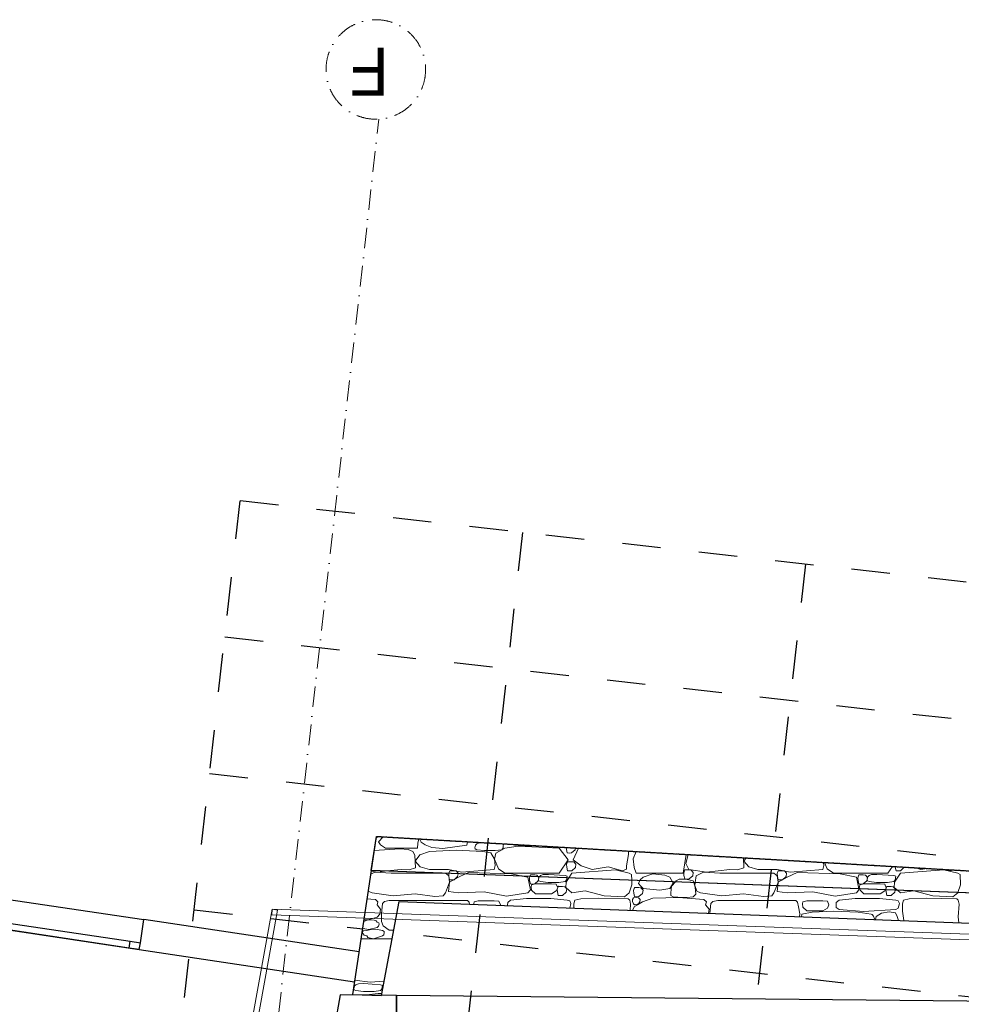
# Model space of a CAD drawing. Header units: millimetres. Extents: x -115474967 to 444143, y -74377 to 241828222.
# Tile 247 of 256: x -470603 to -463747, y 589721 to 596891. Entities that reach past the tile are written whole.
import ezdxf
from ezdxf.enums import TextEntityAlignment as Align

# ---------------------------------------------------------------- set-up
doc = ezdxf.new("R2010")
doc.units = ezdxf.units.MM
doc.header["$MEASUREMENT"] = 0
doc.set_wipeout_variables(frame=1)
for name, pattern in [('( Dashed )', [0.75, 0.5, -0.25]), ('Dashed', [280, 140, -140]), ('Dot & Dashed', [280, 150, -60, 0, -70]), ('PHANTOM', [2.5, 1.25, -0.25, 0.25, -0.25, 0.25, -0.25]), ('Wipeout_Contour', [1000, 0, -1000])]:
    doc.linetypes.add(name, pattern=pattern)
for name, color, linetype in [('00-2 Roof Lines', 8, 'Dashed'), ('00-2 Walls', 4, 'Continuous'), ('00-2 Windows', 1, 'Continuous'), ('00-5 Grid 01', 9, 'PHANTOM'), ('MARKETING', 7, 'Continuous'), ('TEXT-REFN', 5, 'Continuous')]:
    doc.layers.add(name, color=color, linetype=linetype)
doc.layers.add('0_cons_01', color=40, linetype='Continuous', lineweight=0, plot=False)
doc.layers.add('B_FURN FIXED_Pen_No__86', color=255, linetype='Continuous', lineweight=20)
doc.layers.add('MARKETING_Pen_No__1', color=7, linetype='Continuous', lineweight=30)
doc.layers.add('MARKETING_Pen_No__171', color=7, linetype='Continuous', lineweight=0, true_color=0xe1e1e1)
doc.layers.add('MARKETING_Pen_No__7', color=7, linetype='Continuous', lineweight=5, true_color=0x3f3f3f)
doc.styles.add('GENERATED_STYLE_2', font='arial.ttf')
doc.styles.add('TEXT-20', font='arial.ttf', dxfattribs={"height": 40})

# ---------------------------------------------------------------- blocks, each defined once
blk = doc.blocks.new('123')
at = {"layer": '00-2 Roof Lines', "ltscale": 2}
for p, q in [((78507, -56916.5), (79920, -44306.3)), ((47951.1, -50473.9), (78841.1, -53935.1)), ((47839.8, -51467.7), (78729.8, -54928.9)), ((47728.4, -52461.4), (78618.4, -55922.7)), ((47617.1, -53455.2), (78507, -56916.5))]:
    blk.add_line(p, q, dxfattribs=at)
at = {"layer": '00-2 Walls'}
blk.add_line((77774.8, -53318.9), (79011.8, -46665), dxfattribs=at)
at = {"layer": '00-2 Windows'}
for p, q in [((79230.6, -53697.8), (79205.4, -53866)), ((79230.6, -53697.8), (79205.4, -53866)), ((79238, -53648.4), (79230.6, -53697.8)), ((79238, -53648.4), (79230.6, -53697.8)), ((79238, -53648.4), (79230.6, -53697.8)), ((79304.7, -53708.9), (79230.6, -53697.8)), ((81117.1, -53929.4), (79238, -53648.4)), ((79238, -53648.4), (79312.1, -53659.5)), ((79312.1, -53659.5), (79304.7, -53708.9)), ((79312.1, -53659.5), (81042.9, -53918.3)), ((81035.5, -53967.8), (79304.7, -53708.9)), ((81084.5, -54147), (79205.4, -53866))]:
    blk.add_line(p, q, dxfattribs=at)
at = {"layer": '00-5 Grid 01', "linetype": 'Dot & Dashed', "lineweight": 5}
blk.add_circle((77516.2, -60057.4), 362.4, dxfattribs=at)
at = {"layer": '0_cons_01'}
for points in [[(79307.9, -47981.5), (78232.6, -53934.3)], [(78272, -53941.4), (79347.3, -47988.6)], [(78271.9, -53941.8), (78273.4, -53901.9)], [(78232.6, -53934.3), (78272, -53941.4)]]:
    blk.add_lwpolyline(points, dxfattribs=at)
at = {"layer": 'B_FURN FIXED_Pen_No__86', "color": 255, "lineweight": 20, "style": 'GENERATED_STYLE_2'}
blk.add_attdef('txt', text='', height=120, rotation=273.3691, dxfattribs=at).set_placement((35588.4, -53539), align=Align.MIDDLE_CENTER)
at = {"layer": 'TEXT-REFN', "color": 2, "linetype": 'Continuous', "insert": (77420, -59866), "char_height": 350, "attachment_point": 1, "style": 'TEXT-20'}
blk.add_mtext('\\A1;{\\pql;\\pt0;\\fCentury Gothic|b0|i0|c0|p34;F}', dxfattribs=at)
at = {"color": 254, "linetype": 'Wipeout_Contour', "lineweight": 0, "ltscale": 422600.777373}
blk.add_wipeout([(68516.8, -53663.7), (68508.4, -53883.6), (77549, -54224.7), (77686.7, -53320.9), (77475.1, -53314.2), (77346.2, -53997.7)], dxfattribs=at).dxf.layer = 'MARKETING'
at = {"layer": '00-2 Walls'}
for points in [[(77488.6, -52971), (77367.9, -52969.8), (77364.4, -53314.7)], [(77364.4, -53314.7), (77774.8, -53318.9)], [(79238, -53648.4), (77670.6, -53413.9)], [(77638, -53631.5), (79205.4, -53866)]]:
    blk.add_lwpolyline(points, dxfattribs=at)
at = {"layer": '00-2 Windows'}
blk.add_lwpolyline([(71747, -53258), (77364.4, -53314.7), (77367.9, -52969.8), (71750.5, -52913.1)], close=True, dxfattribs=at)
at = {"layer": '0_cons_01'}
blk.add_lwpolyline([(77670.6, -53413.9), (77638, -53631.5)], dxfattribs=at)
at = {"layer": 'MARKETING_Pen_No__1', "color": 7, "linetype": 'Continuous', "lineweight": 30, "flags": 128}
blk.add_lwpolyline([(68516.8, -53663.7), (68508.4, -53883.6), (77549, -54224.7), (77686.7, -53320.9), (77475.1, -53314.2), (77346.2, -53997.7)], close=True, dxfattribs=at)
at = {"layer": 'MARKETING_Pen_No__7', "color": 250, "linetype": 'Continuous', "lineweight": 5, "true_color": 0x3f3f3f}
for p, q in [((77472.4, -53328.8), (77499.5, -53328.9)), ((77528.2, -53342.8), (77481, -53349)), ((77499.5, -53328.9), (77584.5, -53317.7)), ((77565.7, -53342.6), (77528.2, -53342.8)), ((77606.6, -53342.9), (77565.7, -53342.6)), ((77661.2, -53349), (77606.6, -53342.9)), ((77557.6, -53410.7), (77455.7, -53417.3)), ((77469.4, -53377.5), (77467.7, -53387.4)), ((77467.7, -53387.4), (77481, -53392.3)), ((77469.9, -53363.6), (77469.4, -53377.5)), ((77481, -53349), (77469.9, -53363.6)), ((77481, -53392.3), (77603.9, -53401.3)), ((77670.7, -53425.5), (77557.6, -53410.7)), ((77603.9, -53401.3), (77643.3, -53399.7)), ((77643.3, -53399.7), (77661.2, -53392.3)), ((77672.9, -53355.5), (77661.2, -53349)), ((77661.2, -53392.3), (77671.1, -53383.1)), ((77671.1, -53383.1), (77676.4, -53363.2)), ((77676.4, -53363.2), (77672.9, -53355.5)), ((77397.5, -53725.6), (77625, -53725.6)), ((77458.9, -53756.3), (77454.9, -53771.6)), ((77454.9, -53771.6), (77455.9, -53779)), ((77468.5, -53747.1), (77458.9, -53756.3)), ((77534, -53725.7), (77468.5, -53747.1)), ((77573.7, -53736.1), (77534, -53725.7)), ((77582.7, -53747.1), (77573.7, -53736.1)), ((77601.1, -53754.1), (77582.7, -53747.1)), ((77615.8, -53772.2), (77601.1, -53754.1)), ((77608.4, -53785.1), (77615.8, -53772.2)), ((73270.3, -53843.5), (73276.7, -53886.6)), ((77418.3, -53789.6), (77385.5, -53789.6)), ((77462.4, -53821), (77418.3, -53789.6)), ((77455.9, -53779), (77468.5, -53786)), ((77475.5, -53851.4), (77462.4, -53821)), ((77468.5, -53786), (77503.2, -53795.5)), ((77496.6, -53819), (77492.5, -53834.3)), ((77492.5, -53834.3), (77493.6, -53841.7)), ((77493.6, -53841.7), (77506.1, -53848.7)), ((77506.1, -53809.8), (77496.6, -53819)), ((77503.2, -53795.5), (77541.3, -53796.9)), ((77567.4, -53794.9), (77506.1, -53809.8)), ((77506.1, -53848.7), (77514.3, -53857.5)), ((77541.3, -53796.9), (77582.7, -53786)), ((77596.6, -53798.1), (77567.4, -53794.9)), ((77582.7, -53786), (77608.4, -53785.1)), ((77612.8, -53806.1), (77596.6, -53798.1)), ((73276.7, -53886.6), (73269.5, -53978.4)), ((73672.4, -53860.5), (73672.6, -53858.8)), ((73681.1, -53928.6), (73672.4, -53860.5)), ((73710.7, -53860.2), (73719.3, -53888.6)), ((73719.3, -53888.6), (73733.2, -53916.2)), ((73733.2, -53916.2), (73778.3, -53923.5)), ((73778.3, -53923.5), (73834.9, -53912.2)), ((73834.9, -53912.2), (73873.1, -53888.6)), ((73873.1, -53888.6), (73878.3, -53866.5)), ((73887.1, -53866.9), (73886.3, -53872.9)), ((73886.3, -53872.9), (73892.8, -53891.9)), ((73892.8, -53891.9), (73901.7, -53903)), ((73901.7, -53903), (73910.1, -53907.1)), ((73910.1, -53907.1), (74004.8, -53920.3)), ((74004.8, -53920.3), (74184.8, -53928.9)), ((74184.8, -53928.9), (74339.5, -53920.1)), ((74339.5, -53920.1), (74414.4, -53907.1)), ((74414.4, -53907.1), (74416.7, -53886.9)), ((74430.2, -53887.4), (74429, -53908)), ((74429, -53908), (74437.5, -53960)), ((75076.3, -53982.5), (75083.2, -53912.1)), ((75094, -53912.5), (75089, -53942.4)), ((77468.3, -53982.5), (77475.7, -53907.2)), ((77475.7, -53907.2), (77475.5, -53851.4)), ((77487.2, -53905.6), (77481, -53942.4)), ((77506.8, -53885.3), (77487.2, -53905.6)), ((77571.4, -53863.7), (77506.8, -53885.3)), ((77514.3, -53857.5), (77527.3, -53861.5)), ((77527.3, -53861.5), (77571.4, -53863.7)), ((77571.4, -53863.7), (77605.6, -53853.2)), ((77604, -53863.6), (77571.4, -53863.7)), ((73269.5, -53978.4), (73275.3, -54008.5)), ((73675.3, -54008.5), (73681.6, -53980.3)), ((73681.6, -53980.3), (73681.1, -53928.6)), ((73712.1, -53950.3), (73703.5, -53982.9)), ((73703.5, -53982.9), (73712.3, -54003)), ((73731.2, -53940.1), (73712.1, -53950.3)), ((73964.4, -53926.5), (73731.2, -53940.1)), ((74143.1, -53940.1), (73964.4, -53926.5)), ((74164.5, -53954.4), (74143.1, -53940.1)), ((74143.1, -54008.7), (74163.5, -53991.2)), ((74163.5, -53991.2), (74165.4, -53973.3)), ((74165.4, -53973.3), (74164.5, -53954.4)), ((74227.2, -53950.5), (74216.7, -53973.8)), ((74216.7, -53973.8), (74227.7, -54000.5)), ((74261.3, -53930.2), (74227.2, -53950.5)), ((74378.8, -53930.2), (74261.3, -53930.2)), ((74407.5, -53957.3), (74378.8, -53930.2)), ((74410.3, -53981.3), (74407.5, -53957.3)), ((74408.1, -53994.8), (74410.3, -53981.3)), ((74437.5, -53960), (74445.2, -53992.9)), ((75061.8, -53998.4), (75076.3, -53982.5)), ((75089, -53942.4), (75114.8, -53974.4)), ((75114.8, -53974.4), (75109.7, -53995.6)), ((75573.7, -53995.6), (75611.8, -53974.4)), ((75603.4, -53980.4), (75593.9, -53995.2)), ((75632.4, -53973.1), (75603.4, -53980.4)), ((75611.8, -53974.4), (75632.1, -53962.6)), ((75632.1, -53962.6), (75644.8, -53939.4)), ((75640.6, -53980.4), (75632.4, -53973.1)), ((75647.3, -53998.9), (75640.6, -53980.4)), ((75644.8, -53939.4), (75644.5, -53933.3)), ((75665, -53934.1), (75661.5, -53978.4)), ((75661.5, -53978.4), (75667.3, -54008.5)), ((76067.3, -54008.5), (76073.6, -53980.3)), ((76073.6, -53980.3), (76073.3, -53949.6)), ((76103.9, -53950.7), (76095.5, -53982.9)), ((76095.5, -53982.9), (76104.3, -54003)), ((76535.1, -54008.7), (76555.5, -53991.2)), ((76555.5, -53991.2), (76557.4, -53973.3)), ((76557.4, -53973.3), (76557.2, -53967.9)), ((76610.5, -53969.9), (76608.7, -53973.8)), ((76608.7, -53973.8), (76619.7, -54000.5)), ((76800.1, -53994.8), (76802.3, -53981.3)), ((76802.3, -53981.3), (76801.8, -53977.1)), ((76833.8, -53978.3), (76837.2, -53992.9)), ((77453.8, -53998.4), (77468.3, -53982.5)), ((77481, -53942.4), (77506.8, -53974.4)), ((77506.8, -53974.4), (77501.7, -53995.6)), ((73275.3, -54008.5), (73286.9, -54017)), ((73279.7, -54060.7), (73278.8, -54063.6)), ((73314, -54033.2), (73279.7, -54060.7)), ((73286.9, -54017), (73503.3, -54021.4)), ((73460.7, -54039.2), (73314, -54033.2)), ((73599.2, -54075.7), (73460.7, -54039.2)), ((73503.3, -54021.4), (73632.3, -54016.5)), ((73696.1, -54060.7), (73601.6, -54075.8)), ((73632.3, -54016.5), (73675.3, -54008.5)), ((73718.1, -54080.2), (73696.1, -54060.7)), ((73712.3, -54003), (73731.2, -54008.7)), ((73731.2, -54008.7), (73849.1, -54021.1)), ((73764.1, -54042.4), (73738, -54065)), ((73782.5, -54040.8), (73764.1, -54042.4)), ((73795.8, -54042.4), (73782.5, -54040.8)), ((73801.5, -54067.5), (73795.8, -54042.4)), ((73844.5, -54054.4), (73810.5, -54074.7)), ((73962, -54054.4), (73844.5, -54054.4)), ((73849.1, -54021.1), (74026.7, -54020.9)), ((73990.7, -54081.5), (73962, -54054.4)), ((74017, -54060.7), (73998.9, -54083.1)), ((74171.8, -54036.9), (74017, -54060.7)), ((74026.7, -54020.9), (74143.1, -54008.7)), ((74334.9, -54068.6), (74171.8, -54036.9)), ((74227.7, -54000.5), (74261.3, -54002.8)), ((74261.3, -54002.8), (74378.8, -54002.8)), ((74521.3, -54060.7), (74334.9, -54068.6)), ((74378.8, -54002.8), (74408.1, -53994.8)), ((74445.2, -53992.9), (74457, -54005.7)), ((74457, -54005.7), (74469.2, -54006.1)), ((74469.2, -54006.1), (75026.3, -54006.1)), ((74594.3, -54071.3), (74521.3, -54060.7)), ((74617.7, -54060.7), (74597.1, -54113.3)), ((74633.1, -54040.6), (74617.7, -54060.7)), ((74694.2, -54034.8), (74633.1, -54040.6)), ((74838.7, -54054.3), (74694.2, -54034.8)), ((74997.3, -54040.2), (74838.7, -54054.3)), ((75151.9, -54060.7), (74997.3, -54040.2)), ((75026.3, -54006.1), (75061.8, -53998.4)), ((75109.7, -53995.6), (75127.2, -54013.3)), ((75127.2, -54013.3), (75160, -54016.1)), ((75179.6, -54073.1), (75151.9, -54060.7)), ((75160, -54016.1), (75309.9, -54027.8)), ((75205.3, -54033.3), (75186.3, -54052.8)), ((75186.3, -54052.8), (75191.4, -54103)), ((75251.3, -54028.4), (75205.3, -54033.3)), ((75318.4, -54029.5), (75251.3, -54028.4)), ((75309.9, -54027.8), (75498.6, -54023.2)), ((75352, -54033.3), (75318.4, -54029.5)), ((75368.3, -54043.1), (75352, -54033.3)), ((75364.4, -54108.7), (75367.2, -54061.7)), ((75367.2, -54061.7), (75368.3, -54043.1)), ((75498.6, -54023.2), (75573.7, -53995.6)), ((75574.4, -54057.2), (75570.7, -54081.8)), ((75600.4, -54034.6), (75574.4, -54057.2)), ((75593.9, -53995.2), (75591.1, -54012.8)), ((75591.1, -54012.8), (75603.4, -54024.7)), ((75618.8, -54033), (75600.4, -54034.6)), ((75603.4, -54024.7), (75618.7, -54028.4)), ((75618.7, -54028.4), (75640.6, -54024.7)), ((75632.1, -54034.6), (75618.8, -54033)), ((75637.9, -54059.7), (75632.1, -54034.6)), ((75639.1, -54079.3), (75637.9, -54059.7)), ((75640.6, -54024.7), (75646.3, -54013.9)), ((75646.3, -54013.9), (75647.3, -53998.9)), ((75671.7, -54060.7), (75651.4, -54120.3)), ((75667.3, -54008.5), (75678.9, -54017)), ((75706, -54033.2), (75671.7, -54060.7)), ((75678.9, -54017), (75895.3, -54021.4)), ((75852.7, -54039.2), (75706, -54033.2)), ((75992.3, -54076), (75852.7, -54039.2)), ((75895.3, -54021.4), (76024.3, -54016.5)), ((76088.1, -54060.7), (75992.3, -54076)), ((76024.3, -54016.5), (76067.3, -54008.5)), ((76133.6, -54100.9), (76088.1, -54060.7)), ((76104.3, -54003), (76123.2, -54008.7)), ((76123.2, -54008.7), (76241.1, -54021.1)), ((76156.1, -54042.4), (76130, -54065)), ((76174.5, -54040.8), (76156.1, -54042.4)), ((76187.8, -54042.4), (76174.5, -54040.8)), ((76193.5, -54067.5), (76187.8, -54042.4)), ((76236.5, -54054.4), (76202.5, -54074.7)), ((76354, -54054.4), (76236.5, -54054.4)), ((76241.1, -54021.1), (76418.7, -54020.9)), ((76382.7, -54081.5), (76354, -54054.4)), ((76409, -54060.7), (76390.9, -54083.1)), ((76563.8, -54036.9), (76409, -54060.7)), ((76418.7, -54020.9), (76535.1, -54008.7)), ((76726.9, -54068.6), (76563.8, -54036.9)), ((76619.7, -54000.5), (76653.3, -54002.8)), ((76653.3, -54002.8), (76770.8, -54002.8)), ((76913.3, -54060.7), (76726.9, -54068.6)), ((76770.8, -54002.8), (76800.1, -53994.8)), ((76837.2, -53992.9), (76849, -54005.7)), ((76849, -54005.7), (76861.2, -54006.1)), ((76861.2, -54006.1), (77418.3, -54006.1)), ((76986.3, -54071.3), (76913.3, -54060.7)), ((77009.7, -54060.7), (76978.8, -54139.6)), ((77025.1, -54040.6), (77009.7, -54060.7)), ((77086.2, -54034.8), (77025.1, -54040.6)), ((77230.7, -54054.3), (77086.2, -54034.8)), ((77389.3, -54040.2), (77230.7, -54054.3)), ((77543.9, -54060.7), (77389.3, -54040.2)), ((77418.3, -54006.1), (77453.8, -53998.4)), ((77501.7, -53995.6), (77519.2, -54013.3)), ((77519.2, -54013.3), (77552, -54016.1)), ((77571.6, -54073.1), (77543.9, -54060.7)), ((77552, -54016.1), (77580.4, -54018.4)), ((73738, -54065), (73735.7, -54080.8)), ((73802.5, -54083.4), (73801.5, -54067.5)), ((73810.5, -54074.7), (73806.5, -54083.5)), ((73991.8, -54090.5), (73990.7, -54081.5)), ((73998.9, -54083.1), (74000.4, -54090.8)), ((74589.7, -54113.1), (74594.3, -54071.3)), ((75193, -54113.6), (75179.6, -54073.1)), ((75189.9, -54135.7), (75193, -54113.6)), ((75191.4, -54103), (75201.8, -54136.2)), ((75334.6, -54141.2), (75364.4, -54108.7)), ((75358.5, -54118.5), (75352, -54136.5)), ((75374.7, -54093), (75358.5, -54118.5)), ((75447.1, -54081.9), (75374.7, -54093)), ((75569.5, -54093), (75447.1, -54081.9)), ((75587.4, -54110.1), (75569.5, -54093)), ((75570.7, -54081.8), (75585.4, -54098)), ((75585.4, -54098), (75600.4, -54100)), ((75603.5, -54128.5), (75587.4, -54110.1)), ((75594.5, -54151), (75603.5, -54128.5)), ((75600.4, -54100), (75632.1, -54100)), ((75632.1, -54100), (75639.1, -54079.3)), ((75651.4, -54120.3), (75652.6, -54153.2)), ((76130, -54065), (76126.4, -54089.5)), ((76126.4, -54089.5), (76141.1, -54105.8)), ((76130.7, -54139), (76133.6, -54100.9)), ((76141.1, -54105.8), (76156.1, -54107.7)), ((76156.1, -54107.7), (76187.8, -54107.7)), ((76187.8, -54107.7), (76194.8, -54087.1)), ((76202.5, -54074.7), (76191.9, -54097.9)), ((76191.9, -54097.9), (76203, -54124.7)), ((76194.8, -54087.1), (76193.5, -54067.5)), ((76203, -54124.7), (76236.5, -54127)), ((76236.5, -54127), (76354, -54127)), ((76358.9, -54126.7), (76332.9, -54149.3)), ((76354, -54127), (76383.3, -54119)), ((76377.4, -54125.1), (76358.9, -54126.7)), ((76390.6, -54126.7), (76377.4, -54125.1)), ((76385.5, -54105.5), (76382.7, -54081.5)), ((76383.3, -54119), (76385.5, -54105.5)), ((76396.4, -54151.8), (76390.6, -54126.7)), ((76390.9, -54083.1), (76409, -54174.9)), ((76978.8, -54139.6), (76986.3, -54071.3)), ((77571.9, -54074.1), (77571.6, -54073.1)), ((75352, -54136.5), (75355.2, -54141.9)), ((76110.4, -54170.4), (76130.7, -54139)), ((76125.4, -54157.8), (76125, -54171)), ((76136.5, -54143.3), (76125.4, -54157.8)), ((76183.8, -54137.1), (76136.5, -54143.3)), ((76221.3, -54136.9), (76183.8, -54137.1)), ((76262.1, -54137.2), (76221.3, -54136.9)), ((76316.7, -54143.3), (76262.1, -54137.2)), ((76328.5, -54149.8), (76316.7, -54143.3)), ((76325.3, -54178.6), (76326.6, -54177.3)), ((76326.6, -54177.3), (76331.9, -54157.5)), ((76331.9, -54157.5), (76328.5, -54149.8)), ((76332.9, -54149.3), (76329.2, -54173.9)), ((76329.2, -54173.9), (76333.8, -54178.9)), ((76394.3, -54181.2), (76397.6, -54171.4)), ((76397.6, -54171.4), (76396.4, -54151.8)), ((76409, -54174.9), (76450.9, -54183.3)), ((76862, -54198.8), (76913.3, -54174.9)), ((76913.3, -54174.9), (76978.8, -54139.6)), ((76920.6, -54179.8), (76917.4, -54200.9)), ((76946.6, -54157.1), (76920.6, -54179.8)), ((76965, -54155.5), (76946.6, -54157.1)), ((76978.5, -54157.2), (76965, -54155.5)), ((76984, -54181.3), (76978.5, -54157.2)), ((76978.8, -54139.6), (76985, -54185.4)), ((76985.3, -54201.8), (76984, -54181.3)), ((76984.7, -54203.4), (76985.3, -54201.8)), ((76985, -54185.4), (77008.5, -54204.3)), ((77031.9, -54205.2), (77404.6, -54204.6)), ((77404.6, -54204.6), (77523.5, -54211.8)), ((77523.5, -54211.8), (77553.3, -54196.3)), ((77501.3, -54212.9), (77435.6, -54220.5)), ((77549.7, -54220.3), (77501.3, -54212.9))]:
    blk.add_line(p, q, dxfattribs=at)
for p in [(75632.1, -54100), (76187.8, -54107.7)]:
    blk.add_point(p, dxfattribs=at)
at = {"color": 254, "linetype": 'Wipeout_Contour', "lineweight": 0, "ltscale": 281886.306325}
blk.add_wipeout([(68691.9, -53959.3), (77511.6, -54472.3), (77549, -54224.7), (68694.9, -53890.6)], dxfattribs=at).dxf.layer = 'MARKETING'
at = {"layer": '00-2 Roof Lines', "ltscale": 2}
for p, q in [((74388.4, -56455), (75801.4, -43844.8)), ((76447.7, -56685.7), (77163.7, -50296.1))]:
    blk.add_line(p, q, dxfattribs=at)
at = {"layer": '00-2 Roof Lines', "linetype": '( Dashed )'}
blk.add_line((77511.6, -54472.3), (68506, -53948.5), dxfattribs=at)
at = {"layer": '00-5 Grid 01', "linetype": 'Dot & Dashed', "lineweight": 5}
blk.add_line((79533.6, -41497.9), (77493.8, -59695.7), dxfattribs=at)
at = {"layer": '0_cons_01'}
blk.add_line((77511.6, -54472.3), (77640.3, -53620.3), dxfattribs=at)
for points in [[(71299.9, -53691.7), (78271.9, -53941.8)], [(78273.4, -53901.9), (71301.3, -53651.8)]]:
    blk.add_lwpolyline(points, dxfattribs=at)
at = {"layer": 'MARKETING_Pen_No__1', "color": 7, "linetype": 'Continuous', "lineweight": 30, "flags": 128}
blk.add_lwpolyline([(68691.9, -53959.3), (68694.9, -53890.6), (77549, -54224.7), (77511.6, -54472.3)], close=True, dxfattribs=at)
at = {"layer": 'MARKETING_Pen_No__171', "color": 254, "linetype": 'Continuous', "lineweight": 0, "true_color": 0xe1e1e1}
for p, q in [((73278.7, -54063.6), (73259.4, -54120.3)), ((73259.4, -54120.3), (73262.2, -54194.4)), ((73600.3, -54076), (73599.3, -54075.7)), ((73601.5, -54075.8), (73600.3, -54076)), ((73741.6, -54100.9), (73718.1, -54080.2)), ((73735.7, -54080.8), (73734.4, -54089.5)), ((73734.4, -54089.5), (73749.1, -54105.8)), ((73738.7, -54139), (73741.6, -54100.9)), ((73749.1, -54105.8), (73764.1, -54107.7)), ((73764.1, -54107.7), (73795.8, -54107.7)), ((73795.8, -54107.7), (73802.8, -54087.1)), ((73806.5, -54083.5), (73799.9, -54097.9)), ((73799.9, -54097.9), (73811, -54124.7)), ((73802.8, -54087.1), (73802.5, -54083.4)), ((73811, -54124.7), (73844.5, -54127)), ((73844.5, -54127), (73962, -54127)), ((73966.9, -54126.7), (73940.9, -54149.3)), ((73962, -54127), (73991.3, -54119)), ((73985.4, -54125.1), (73966.9, -54126.7)), ((73998.6, -54126.7), (73985.4, -54125.1)), ((73991.3, -54119), (73993.5, -54105.5)), ((73993.5, -54105.5), (73991.8, -54090.5)), ((74004.4, -54151.8), (73998.6, -54126.7)), ((74000.4, -54090.8), (74017, -54174.9)), ((74586.8, -54139.6), (74589.7, -54113.1)), ((74597.1, -54113.3), (74586.8, -54139.6)), ((75183.1, -54185), (75189.9, -54135.7)), ((73262.2, -54194.4), (73279.7, -54205.3)), ((73279.7, -54205.3), (73380.1, -54228.2)), ((73380.1, -54228.2), (73696.1, -54205.3)), ((73696.1, -54205.3), (73738.7, -54139)), ((73733, -54171.8), (73731.2, -54181.6)), ((73731.2, -54181.6), (73744.5, -54186.5)), ((73733.4, -54157.8), (73733, -54171.8)), ((73744.5, -54143.3), (73733.4, -54157.8)), ((73791.8, -54137.1), (73744.5, -54143.3)), ((73744.5, -54186.5), (73867.4, -54195.6)), ((73788.1, -54205.3), (73755, -54253.8)), ((74184.8, -54205.3), (73788.1, -54205.3)), ((73829.3, -54136.9), (73791.8, -54137.1)), ((73870.1, -54137.2), (73829.3, -54136.9)), ((73867.4, -54195.6), (73906.8, -54194)), ((73924.7, -54143.3), (73870.1, -54137.2)), ((73906.8, -54194), (73924.7, -54186.5)), ((73936.5, -54149.8), (73924.7, -54143.3)), ((73924.7, -54186.5), (73934.6, -54177.3)), ((73934.6, -54177.3), (73939.9, -54157.5)), ((73939.9, -54157.5), (73936.5, -54149.8)), ((73940.9, -54149.3), (73937.2, -54173.9)), ((73937.2, -54173.9), (73951.9, -54190.1)), ((73951.9, -54190.1), (73966.9, -54192.1)), ((73966.9, -54192.1), (73998.6, -54192.1)), ((73998.6, -54192.1), (74005.6, -54171.4)), ((74005.6, -54171.4), (74004.4, -54151.8)), ((74017, -54174.9), (74135.5, -54198.7)), ((74135.5, -54198.7), (74449, -54208.6)), ((74230.6, -54235.1), (74184.8, -54205.3)), ((74449, -54208.6), (74521.3, -54174.9)), ((74521.3, -54174.9), (74586.8, -54139.6)), ((74528.6, -54179.8), (74524.9, -54204.3)), ((74524.9, -54204.3), (74539.6, -54220.5)), ((74554.6, -54157.1), (74528.6, -54179.8)), ((74573, -54155.5), (74554.6, -54157.1)), ((74586.5, -54157.2), (74573, -54155.5)), ((74586.3, -54222.5), (74593.3, -54201.8)), ((74592, -54181.3), (74586.5, -54157.2)), ((74586.8, -54139.6), (74593, -54185.4)), ((74593.3, -54201.8), (74592, -54181.3)), ((74593, -54185.4), (74617.7, -54205.3)), ((74617.7, -54205.3), (75012.6, -54204.6)), ((75012.6, -54204.6), (75131.5, -54211.8)), ((75131.5, -54211.8), (75183.1, -54185)), ((75201.8, -54136.2), (75205.3, -54147.5)), ((75205.3, -54147.5), (75258.8, -54161.8)), ((75209, -54185.7), (75205.3, -54210.2)), ((75235, -54163), (75209, -54185.7)), ((75253.5, -54161.4), (75235, -54163)), ((75266.7, -54163), (75253.5, -54161.4)), ((75279.1, -54205.3), (75256, -54340.6)), ((75258.8, -54161.8), (75308.7, -54161.2)), ((75272.5, -54188.1), (75266.7, -54163)), ((75273.7, -54207.7), (75272.5, -54188.1)), ((75620.2, -54205.3), (75279.1, -54205.3)), ((75308.7, -54161.2), (75328.8, -54147.5)), ((75328.8, -54147.5), (75334.6, -54141.2)), ((75355.2, -54142), (75374.7, -54174.9)), ((75374.7, -54174.9), (75412, -54190.4)), ((75412, -54190.4), (75498.4, -54199.2)), ((75498.4, -54199.2), (75569.5, -54174.9)), ((75569.5, -54174.9), (75592, -54157.1)), ((75592, -54157.1), (75594.5, -54151)), ((75635.9, -54246.2), (75620.2, -54205.3)), ((75652.6, -54153.2), (75654.2, -54194.4)), ((75654.2, -54194.4), (75671.7, -54205.3)), ((75671.7, -54205.3), (75772.1, -54228.2)), ((75772.1, -54228.2), (76088.1, -54205.3)), ((76088.1, -54205.3), (76110.4, -54170.5)), ((76180.1, -54205.3), (76114.7, -54301.2)), ((76125, -54171.8), (76123.2, -54181.6)), ((76123.2, -54181.6), (76136.5, -54186.5)), ((76125, -54171), (76125, -54171.8)), ((76136.5, -54186.5), (76259.4, -54195.6)), ((76576.8, -54205.3), (76180.1, -54205.3)), ((76259.4, -54195.6), (76298.8, -54194)), ((76298.8, -54194), (76316.7, -54186.5)), ((76316.7, -54186.5), (76325.3, -54178.6)), ((76333.8, -54178.9), (76343.9, -54190.1)), ((76343.9, -54190.1), (76358.9, -54192.1)), ((76358.9, -54192.1), (76390.6, -54192.1)), ((76390.6, -54192.1), (76394.3, -54181.2)), ((76450.9, -54183.3), (76527.5, -54198.7)), ((76527.5, -54198.7), (76841, -54208.6)), ((76622.6, -54235.1), (76576.8, -54205.3)), ((76841, -54208.6), (76862, -54198.8)), ((76917.4, -54200.9), (76916.9, -54204.3)), ((76916.9, -54204.3), (76931.6, -54220.5)), ((76978.3, -54222.5), (76984.7, -54203.4)), ((77008.5, -54204.3), (77009.7, -54205.3)), ((77009.7, -54205.3), (77031.9, -54205.2)), ((73328.4, -54222.7), (73314.3, -54228.2)), ((73357, -54230.7), (73328.4, -54222.7)), ((73548.4, -54231.9), (73504.8, -54239.3)), ((73584.5, -54243.9), (73548.4, -54231.9)), ((73671, -54245.2), (73670.5, -54248.9)), ((73697.1, -54222.6), (73671, -54245.2)), ((73715.5, -54221), (73697.1, -54222.6)), ((73728.7, -54222.6), (73715.5, -54221)), ((73734.5, -54247.7), (73728.7, -54222.6)), ((73734.8, -54252.6), (73734.5, -54247.7)), ((74250.1, -54282.6), (74230.6, -54235.1)), ((74261.3, -54232.3), (74254.3, -54260.7)), ((74254.3, -54260.7), (74257.1, -54283)), ((74498.6, -54212.9), (74261.3, -54232.3)), ((74594.1, -54231.3), (74498.6, -54212.9)), ((74539.6, -54220.5), (74554.6, -54222.5)), ((74554.6, -54222.5), (74586.3, -54222.5)), ((74734.3, -54232.3), (74594.1, -54231.3)), ((74800.5, -54251.5), (74734.3, -54232.3)), ((74837.9, -54292.4), (74800.5, -54251.5)), ((74882.3, -54229.8), (74836.4, -54243.5)), ((74836.4, -54243.5), (74839.2, -54316.9)), ((74939.8, -54232.3), (74882.3, -54229.8)), ((75109.3, -54212.9), (74939.8, -54232.3)), ((75237.5, -54232.3), (75109.3, -54212.9)), ((75205.3, -54210.2), (75220, -54226.4)), ((75220, -54226.4), (75235, -54228.4)), ((75235, -54228.4), (75266.7, -54228.4)), ((75259.9, -54276), (75237.5, -54232.3)), ((75243.1, -54340.4), (75259.9, -54276)), ((75266.7, -54228.4), (75273.7, -54207.7)), ((75642.1, -54309.6), (75635.9, -54246.2)), ((75690.2, -54258.7), (75676.8, -54340.8)), ((75720.4, -54222.7), (75689.9, -54234.5)), ((75689.9, -54234.5), (75690.2, -54258.7)), ((75824.1, -54251.6), (75720.4, -54222.7)), ((75940.4, -54231.9), (75824.1, -54251.6)), ((76021.1, -54258.7), (75940.4, -54231.9)), ((76079.5, -54302), (76021.1, -54258.7)), ((76063, -54245.2), (76059.3, -54269.8)), ((76059.3, -54269.8), (76074.1, -54286)), ((76089.1, -54222.6), (76063, -54245.2)), ((76107.5, -54221), (76089.1, -54222.6)), ((76120.7, -54222.6), (76107.5, -54221)), ((76126.5, -54247.7), (76120.7, -54222.6)), ((76120.7, -54288), (76127.7, -54267.3)), ((76127.7, -54267.3), (76126.5, -54247.7)), ((76652.1, -54307), (76622.6, -54235.1)), ((76653.3, -54232.3), (76646.3, -54260.7)), ((76646.3, -54260.7), (76652.1, -54307)), ((76890.6, -54212.9), (76653.3, -54232.3)), ((76986.1, -54231.3), (76890.6, -54212.9)), ((76931.6, -54220.5), (76946.6, -54222.5)), ((76946.6, -54222.5), (76978.3, -54222.5)), ((77126.3, -54232.3), (76986.1, -54231.3)), ((77192.5, -54251.5), (77126.3, -54232.3)), ((77229.9, -54292.4), (77192.5, -54251.5)), ((77274.3, -54229.8), (77228.4, -54243.5)), ((77228.4, -54243.5), (77231.8, -54334.5)), ((77331.8, -54232.3), (77274.3, -54229.8)), ((77435.6, -54220.5), (77331.8, -54232.3)), ((74820.6, -54315.8), (74837.9, -54292.4)), ((75256, -54340.6), (75256.2, -54341.1)), ((75620.2, -54361.7), (75642.1, -54309.6)), ((75676.8, -54340.8), (75675.2, -54365.5)), ((76041, -54386.8), (76079.5, -54302)), ((76074.1, -54286), (76089.1, -54288)), ((76089.1, -54288), (76120.7, -54288)), ((76109.6, -54350.7), (76091.2, -54352.3)), ((76122.8, -54352.3), (76109.6, -54350.7)), ((76114.7, -54301.2), (76180.1, -54386.1)), ((76576.8, -54386.1), (76641.4, -54349)), ((76641.4, -54349), (76652.1, -54307)), ((76652.1, -54307), (76678.8, -54351.7)), ((77126.3, -54361.7), (77195.5, -54338.7)), ((77195.5, -54338.7), (77229.9, -54292.4)), ((77231.8, -54334.5), (77246.4, -54361.7)), ((75616.5, -54362.1), (75620.2, -54361.7)), ((76065.1, -54374.9), (76063.2, -54388.1)), ((76091.2, -54352.3), (76065.1, -54374.9)), ((76128.6, -54377.4), (76122.8, -54352.3)), ((76129.5, -54391.9), (76128.6, -54377.4)), ((76180.1, -54386.1), (76480.5, -54400.2)), ((76252.2, -54398.8), (76251, -54399)), ((76252.5, -54399.1), (76252.2, -54398.8)), ((76374, -54402.8), (76356.2, -54405.1)), ((76411.5, -54402.6), (76374, -54402.8)), ((76452.3, -54402.9), (76411.5, -54402.6)), ((76506.9, -54409), (76452.3, -54402.9)), ((76480.5, -54400.2), (76576.8, -54386.1)), ((76516.9, -54414.5), (76506.9, -54409)), ((76588, -54403.8), (76586.3, -54413.7)), ((76586.3, -54413.7), (76599.6, -54418.6)), ((76588.5, -54389.9), (76588, -54403.8)), ((76599.6, -54375.4), (76588.5, -54389.9)), ((76646.8, -54369.1), (76599.6, -54375.4)), ((76599.6, -54418.6), (76643.4, -54421.8)), ((76684.4, -54368.9), (76646.8, -54369.1)), ((76678.8, -54351.7), (76737.7, -54361.7)), ((76725.2, -54369.2), (76684.4, -54368.9)), ((76779.8, -54375.4), (76725.2, -54369.2)), ((76737.7, -54361.7), (76931.8, -54371.6)), ((76761.9, -54426), (76779.8, -54418.6)), ((76791.6, -54381.8), (76779.8, -54375.4)), ((76779.8, -54418.6), (76789.7, -54409.4)), ((76789.7, -54409.4), (76795, -54389.5)), ((76795, -54389.5), (76791.6, -54381.8)), ((76853, -54408.1), (76848.8, -54433.8)), ((77028.9, -54383.8), (76853, -54408.1)), ((76931.8, -54371.6), (77126.3, -54361.7)), ((77107.6, -54390.3), (77028.9, -54383.8)), ((77156.4, -54410.9), (77107.6, -54390.3)), ((77185.2, -54430), (77156.4, -54410.9)), ((77213, -54386.1), (77209.3, -54423.5)), ((77446.6, -54386.1), (77213, -54386.1)), ((77246.4, -54361.7), (77280.8, -54375.8)), ((77280.8, -54375.8), (77341.9, -54381.1)), ((77341.9, -54381.1), (77527.3, -54368.6)), ((77482.6, -54411.3), (77446.6, -54386.1)), ((77497.5, -54431.6), (77482.6, -54411.3)), ((76734.8, -54427.1), (76761.9, -54426)), ((77198.6, -54454.1), (77185.2, -54430)), ((77209.3, -54423.5), (77201.9, -54454.3)), ((77461.6, -54469.4), (77497.5, -54431.6)), ((77512.2, -54462.6), (77501.7, -54471.7)), ((77513.1, -54462.6), (77512.2, -54462.6))]:
    blk.add_line(p, q, dxfattribs=at)

msp = doc.modelspace()

# ---------------------------------------------------------------- block references
at = {"layer": '0_cons_01', "rotation": 180}
msp.add_blockref('123', (-390494.09856, 536471.2817), dxfattribs=at)

doc.saveas('drawing.dxf')
